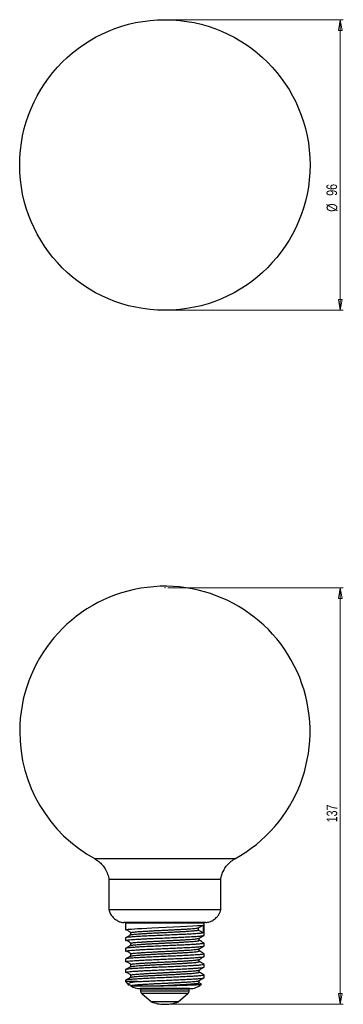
# Model space of a CAD drawing. Header units: millimetres. Extents: x 615 to 722, y 332 to 657.
import ezdxf

# ---------------------------------------------------------------- set-up
doc = ezdxf.new("R2010")
doc.units = ezdxf.units.MM
doc.header["$PDSIZE"] = -1
doc.styles.add('SLDTEXTSTYLE0', font='TXT', dxfattribs={"width": 0.75})
doc.dimstyles.new('SLDDIMSTYLE0', dxfattribs={"dimtxt": 3.5, "dimasz": 3.556, "dimexe": 0, "dimexo": 0.0625, "dimgap": 0.875, "dimtad": 1, "dimdec": 0, "dimrnd": 1e-09, "dimzin": 12, "dimdsep": 46, "dimtxsty": 'SLDTEXTSTYLE0', "dimblk1": 'CLOSED', "dimblk2": 'CLOSED', "dimsah": 1, "dimcen": 0.09, "dimadec": 0, "dimazin": 3, "dimtfac": 1, "dimtdec": 0, "dimtofl": 0, "dimtmove": 0, "dimatfit": 3, "dimldrblk": 'CLOSED', "dimfxl": 0, "dimfrac": 2, "dimtolj": 1, "dimtzin": 12, "dimarcsym": 0})

# ---------------------------------------------------------------- blocks, each defined once
blk = doc.blocks.new('_Closed')
at = {"color": 0, "linetype": 'ByBlock', "lineweight": -2}
for p, q in [((-1, 0.166667), (0, 0)), ((-1, 0.166667), (-1, -0.166667)), ((0, 0), (-1, -0.166667)), ((0, 0), (-1, 0))]:
    blk.add_line(p, q, dxfattribs=at)
blk = doc.blocks.new('_D')
at = {"color": 7, "linetype": 'Continuous', "lineweight": 0}
for p, q in [((664.3, 469.47), (722.25, 469.47)), ((721.25, 469.47), (721.25, 331.97)), ((664.3, 331.97), (722.25, 331.97))]:
    blk.add_line(p, q, dxfattribs=at)
at = {"color": 7, "linetype": 'Continuous', "lineweight": 18, "xscale": 3.556, "yscale": 3.556}
for p, rotation in [((721.25, 469.47), 90.00000000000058), ((721.25, 331.97), 270.0000000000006)]:
    blk.add_blockref('_Closed', p, dxfattribs=dict(at, rotation=rotation))
at = {"color": 7, "linetype": 'Continuous', "lineweight": 18, "insert": (716.74, 392.05), "char_height": 3.5, "attachment_point": 1, "rotation": 90, "style": 'SLDTEXTSTYLE0'}
blk.add_mtext('137', dxfattribs=at)
blk = doc.blocks.new('_D_1')
at = {"color": 7, "linetype": 'Continuous', "lineweight": 0}
for p, q in [((664.3, 657.01), (722.25, 657.01)), ((721.25, 657.01), (721.25, 561.09)), ((664.3, 561.09), (722.25, 561.09))]:
    blk.add_line(p, q, dxfattribs=at)
at = {"color": 7, "linetype": 'Continuous', "lineweight": 18, "xscale": 3.556, "yscale": 3.556}
for p, rotation in [((721.25, 657.01, 110.76), 90.0000000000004), ((721.25, 561.09, 110.76), 270.0000000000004)]:
    blk.add_blockref('_Closed', p, dxfattribs=dict(at, rotation=rotation))
at = {"color": 7, "linetype": 'Continuous', "lineweight": 18, "char_height": 3.5, "attachment_point": 1, "rotation": 90, "style": 'SLDTEXTSTYLE0'}
for s, insert in [('96', (716.69, 598.87)), ('%%c', (716.74, 593.6))]:
    blk.add_mtext(s, dxfattribs=dict(at, insert=insert))

msp = doc.modelspace()

# ---------------------------------------------------------------- linework, layer by layer
at = {"color": 8, "linetype": 'Continuous', "lineweight": 25}
for p, q in [((686.37, 379.97), (640.22, 379.97)), ((671.3, 336.28), (655.3, 336.28)), ((670.94, 335.51), (655.65, 335.51))]:
    msp.add_line(p, q, dxfattribs=at)
at = {"color": 7, "linetype": 'Continuous', "lineweight": 25}
for p, q in [((644.83, 373.19), (644.83, 363.19)), ((681.77, 373.19), (644.83, 373.19)), ((681.77, 363.19), (681.77, 373.19)), ((681.77, 363.19), (644.83, 363.19)), ((676.8, 358.97), (649.8, 358.97)), ((650.3, 358.8), (650.3, 356.51)), ((676.3, 358.8), (650.3, 358.8)), ((674.39, 357.2), (675.97, 358.13)), ((675.97, 358.13), (675.97, 355.51)), ((676.3, 354.76), (676.3, 358.8)), ((674.39, 356.45), (674.39, 357.2)), ((675.97, 355.51), (674.39, 356.45)), ((650.3, 353.88), (650.3, 353.01)), ((676.3, 351.26), (676.3, 352.13)), ((650.3, 350.38), (650.3, 349.51)), ((676.3, 347.76), (676.3, 348.63)), ((650.3, 346.88), (650.3, 346.01)), ((676.3, 344.26), (676.3, 345.13)), ((650.3, 343.38), (650.3, 342.51)), ((676.3, 340.76), (676.3, 341.63)), ((650.3, 339.88), (650.3, 339.46)), ((654.32, 339.46), (650.3, 339.46)), ((674.67, 339.07), (674.67, 339.8)), ((675.43, 338.66), (674.67, 339.09)), ((671.41, 337.13), (655.18, 337.13)), ((655.3, 336.97), (655.3, 336.28)), ((671.3, 336.97), (655.3, 336.97)), ((655.65, 335.51), (658.88, 332.81)), ((667.72, 332.81), (670.94, 335.51)), ((671.3, 336.28), (671.3, 336.97)), ((667.72, 332.81), (658.88, 332.81)), ((663.01, 331.97), (663.58, 331.97))]:
    msp.add_line(p, q, dxfattribs=at)
at = {"color": 7, "linetype": 'Continuous', "lineweight": 25, "flags": 128}
msp.add_lwpolyline([(650.3, 356.51), (650.52, 356.61), (651.2, 356.72), (652.29, 356.82), (653.22, 356.89), (654.32, 356.96), (655.74, 357.04), (657.3, 357.12), (659, 357.2), (661.36, 357.3), (663.78, 357.4), (666.19, 357.51), (668.5, 357.61), (670.61, 357.72), (672.49, 357.82), (674.04, 357.93), (675.21, 358.03), (675.97, 358.13), (675.97, 358.13), (675.97, 358.13)], dxfattribs=at)
at = {"color": 7, "linetype": 'Continuous', "lineweight": 25}
msp.add_circle((663.3, 609.05), 47.96, dxfattribs=at)
for centre, radius, start, end in [((663.3, 422.01), 47.96, 298.7599, 180), ((663.3, 422.01), 47.96, 180, 241.2401), ((655.18, 343.41), 6.28, 218.9804, 234.7896), ((671.41, 343.41), 6.28, 270, 310.0291), ((655.18, 343.41), 6.28, 238.7386, 270), ((656.3, 336.28), 1, 180, 230.0813), ((670.3, 336.28), 1, 309.9187, 0), ((663.01, 342.47), 10.51, 246.8212, 270), ((663.58, 342.47), 10.51, 270, 293.1788)]:
    msp.add_arc(centre, radius, start, end, dxfattribs=at)
for points, knots in [([(640.22, 379.97), (640.66, 379.69), (641.55, 379.13), (642.67, 377.99), (643.66, 376.62), (644.46, 375.01), (644.71, 373.79), (644.83, 373.19)], [0, 0, 0, 0, 0.183198, 0.371146, 0.561265, 0.783655, 1, 1, 1, 1]), ([(681.77, 373.19), (681.86, 373.7), (682.06, 374.73), (682.7, 376.19), (683.62, 377.62), (684.81, 378.96), (685.86, 379.63), (686.37, 379.97)], [0, 0, 0, 0, 0.183198, 0.371146, 0.561265, 0.783655, 1, 1, 1, 1]), ([(644.83, 363.19), (644.94, 362.79), (645.16, 361.96), (645.95, 360.88), (646.86, 360.03), (647.85, 359.43), (648.8, 359.05), (649.47, 358.99), (649.8, 358.97)], [0, 0, 0, 0, 0.178766, 0.367915, 0.562351, 0.713822, 0.860252, 1, 1, 1, 1]), ([(676.8, 358.97), (677.21, 359.01), (678.07, 359.1), (679.26, 359.7), (680.25, 360.47), (680.99, 361.34), (681.52, 362.23), (681.69, 362.88), (681.77, 363.19)], [0, 0, 0, 0, 0.178766, 0.367915, 0.562351, 0.713822, 0.860252, 1, 1, 1, 1]), ([(650.3, 353.01), (650.34, 353.04), (650.43, 353.11), (651.13, 353.22), (652.1, 353.31), (653.2, 353.39), (654.35, 353.46), (655.71, 353.54), (657.29, 353.62), (659.16, 353.7), (661.35, 353.8), (663.78, 353.9), (666.21, 354.01), (668.52, 354.11), (670.66, 354.22), (672.54, 354.32), (674.1, 354.43), (675.29, 354.53), (676.02, 354.63), (676.34, 354.71), (676.27, 354.75), (676.26, 354.76)], [0, 0, 0, 0, 0.059375, 0.119184, 0.178424, 0.217731, 0.257321, 0.302684, 0.347601, 0.392823, 0.452631, 0.511871, 0.571428, 0.631195, 0.69036, 0.750042, 0.809725, 0.868889, 0.928656, 0.988213, 1, 1, 1, 1]), ([(651.96, 354.87), (651.69, 354.71), (651.15, 354.4), (650.6, 354.08), (650.33, 353.93)], [0, 0, 0, 0, 0.499924, 1, 1, 1, 1]), ([(675.97, 355.51), (675.75, 355.47), (675.3, 355.4), (674.09, 355.3), (672.54, 355.2), (670.66, 355.09), (668.52, 354.99), (666.2, 354.88), (663.78, 354.78), (661.34, 354.68), (658.97, 354.57), (656.76, 354.47), (654.76, 354.36), (653.07, 354.26), (651.73, 354.16), (650.81, 354.05), (650.33, 353.96), (650.34, 353.9), (650.35, 353.88)], [0, 0, 0, 0, 0.064372, 0.128095, 0.192377, 0.256658, 0.320382, 0.384754, 0.448899, 0.512705, 0.577122, 0.641088, 0.705055, 0.769472, 0.833276, 0.897423, 0.961795, 1, 1, 1, 1]), ([(650.57, 356.62), (650.83, 356.47), (651.36, 356.15), (651.89, 355.84), (652.15, 355.68)], [0, 0, 0, 0, 0.5002014, 1, 1, 1, 1]), ([(651.93, 355.6), (651.93, 355.48), (651.93, 355.23), (651.93, 354.98), (651.93, 354.85)], [0, 0, 0, 0, 0.502587, 1, 1, 1, 1]), ([(651.98, 354.87), (651.98, 354.87), (652, 354.9), (652.26, 354.96), (652.75, 355.04), (653.46, 355.12), (654.37, 355.2), (655.45, 355.28), (656.69, 355.35), (658.05, 355.43), (659.52, 355.51), (661.07, 355.59), (662.65, 355.67), (664.25, 355.74), (665.83, 355.82), (667.37, 355.9), (668.81, 355.98), (670.16, 356.05), (671.36, 356.13), (672.42, 356.21), (673.28, 356.29), (673.97, 356.37), (674.25, 356.42), (674.39, 356.45)], [0, 0, 0, 0, 0.009161, 0.058874, 0.108621, 0.157914, 0.207291, 0.257061, 0.306734, 0.35592, 0.405449, 0.455242, 0.504805, 0.553979, 0.603627, 0.653406, 0.702826, 0.752082, 0.801813, 0.851545, 0.900803, 0.950221, 1, 1, 1, 1]), ([(652.18, 355.68), (652.21, 355.69), (652.33, 355.73), (652.76, 355.79), (653.46, 355.87), (654.37, 355.95), (655.45, 356.03), (656.69, 356.1), (658.05, 356.18), (659.52, 356.26), (661.07, 356.34), (662.65, 356.42), (664.25, 356.49), (665.83, 356.57), (667.37, 356.65), (668.81, 356.73), (670.16, 356.8), (671.36, 356.88), (672.42, 356.96), (673.28, 357.04), (673.97, 357.12), (674.25, 357.17), (674.39, 357.2)], [0, 0, 0, 0, 0.018493, 0.070374, 0.121783, 0.173278, 0.225184, 0.276988, 0.328285, 0.379939, 0.431868, 0.483558, 0.534842, 0.586619, 0.638535, 0.690075, 0.741445, 0.79331, 0.845175, 0.896547, 0.948085, 1, 1, 1, 1]), ([(674.64, 353.78), (674.91, 353.94), (675.46, 354.25), (676, 354.57), (676.27, 354.73)], [0, 0, 0, 0, 0.499654, 1, 1, 1, 1]), ([(650.3, 349.51), (650.34, 349.54), (650.43, 349.61), (651.13, 349.72), (652.1, 349.81), (653.2, 349.89), (654.35, 349.96), (655.71, 350.04), (657.29, 350.12), (659.16, 350.2), (661.35, 350.3), (663.78, 350.4), (666.21, 350.51), (668.52, 350.61), (670.66, 350.72), (672.54, 350.82), (674.1, 350.93), (675.29, 351.03), (676.02, 351.13), (676.34, 351.21), (676.27, 351.25), (676.26, 351.26)], [0, 0, 0, 0, 0.059375, 0.119184, 0.178424, 0.217731, 0.257321, 0.302684, 0.347601, 0.392823, 0.452631, 0.511871, 0.571428, 0.631195, 0.69036, 0.750042, 0.809725, 0.868889, 0.928656, 0.988213, 1, 1, 1, 1]), ([(651.96, 351.37), (651.69, 351.21), (651.15, 350.9), (650.6, 350.58), (650.33, 350.42)], [0, 0, 0, 0, 0.4999039, 1, 1, 1, 1]), ([(676.24, 352.13), (676.25, 352.11), (676.26, 352.07), (675.93, 352), (675.28, 351.9), (674.1, 351.8), (672.54, 351.7), (670.66, 351.59), (668.52, 351.49), (666.2, 351.38), (663.78, 351.28), (661.34, 351.18), (658.97, 351.07), (656.76, 350.97), (654.76, 350.86), (653.07, 350.76), (651.73, 350.66), (650.81, 350.55), (650.33, 350.46), (650.34, 350.4), (650.35, 350.38)], [0, 0, 0, 0, 0.035592, 0.071467, 0.131238, 0.190408, 0.250096, 0.309782, 0.368952, 0.428724, 0.488285, 0.54753, 0.607344, 0.666738, 0.726134, 0.785947, 0.845191, 0.904754, 0.964525, 1, 1, 1, 1]), ([(650.57, 353.12), (650.83, 352.97), (651.36, 352.65), (651.89, 352.34), (652.15, 352.18)], [0, 0, 0, 0, 0.500164, 1, 1, 1, 1]), ([(651.93, 352.1), (651.93, 351.98), (651.93, 351.73), (651.93, 351.48), (651.93, 351.35)], [0, 0, 0, 0, 0.502509, 1, 1, 1, 1]), ([(651.96, 351.37), (652.03, 351.39), (652.16, 351.45), (652.63, 351.53), (653.3, 351.6), (654.17, 351.68), (655.22, 351.76), (656.43, 351.84), (657.77, 351.92), (659.22, 351.99), (660.75, 352.07), (662.34, 352.15), (663.93, 352.23), (665.52, 352.31), (667.06, 352.38), (668.53, 352.46), (669.9, 352.54), (671.13, 352.62), (672.22, 352.7), (673.12, 352.77), (673.84, 352.85), (674.34, 352.93), (674.63, 353.01), (674.65, 353.05), (674.65, 353.07)], [0, 0, 0, 0, 0.045589, 0.091699, 0.137476, 0.183103, 0.229168, 0.275234, 0.320861, 0.366637, 0.412747, 0.458736, 0.504286, 0.550195, 0.596318, 0.642198, 0.687759, 0.733769, 0.779872, 0.825611, 0.87127, 0.917349, 0.963399, 1, 1, 1, 1]), ([(652.17, 352.18), (652.18, 352.19), (652.27, 352.22), (652.65, 352.28), (653.3, 352.35), (654.17, 352.43), (655.22, 352.51), (656.43, 352.59), (657.77, 352.67), (659.22, 352.74), (660.75, 352.82), (662.34, 352.9), (663.93, 352.98), (665.52, 353.06), (667.06, 353.13), (668.53, 353.21), (669.9, 353.29), (671.13, 353.37), (672.22, 353.45), (673.12, 353.52), (673.84, 353.6), (674.34, 353.68), (674.6, 353.74), (674.62, 353.77), (674.62, 353.78)], [0, 0, 0, 0, 0.007655, 0.056821, 0.105631, 0.154281, 0.203399, 0.252518, 0.301168, 0.349977, 0.399143, 0.44818, 0.496748, 0.545699, 0.594879, 0.643798, 0.692378, 0.741438, 0.790595, 0.839365, 0.88805, 0.937183, 0.986284, 1, 1, 1, 1]), ([(674.64, 350.28), (674.91, 350.44), (675.46, 350.75), (676, 351.07), (676.27, 351.23)], [0, 0, 0, 0, 0.49972, 1, 1, 1, 1]), ([(674.67, 353.07), (674.67, 353.2), (674.67, 353.44), (674.67, 353.68), (674.67, 353.8)], [0, 0, 0, 0, 0.51513, 1, 1, 1, 1]), ([(676.26, 352.17), (675.99, 352.33), (675.46, 352.64), (674.93, 352.95), (674.67, 353.09)], [0, 0, 0, 0, 0.5131418, 1, 1, 1, 1]), ([(651.96, 347.87), (651.69, 347.71), (651.14, 347.4), (650.6, 347.08), (650.33, 346.92)], [0, 0, 0, 0, 0.499925, 1, 1, 1, 1]), ([(676.24, 348.63), (676.25, 348.61), (676.26, 348.57), (675.93, 348.5), (675.28, 348.4), (674.1, 348.3), (672.54, 348.2), (670.66, 348.09), (668.52, 347.99), (666.2, 347.88), (663.78, 347.78), (661.34, 347.68), (658.97, 347.57), (656.76, 347.47), (654.76, 347.36), (653.07, 347.26), (651.73, 347.16), (650.81, 347.05), (650.33, 346.96), (650.34, 346.9), (650.35, 346.88)], [0, 0, 0, 0, 0.035592, 0.071467, 0.131238, 0.190408, 0.250096, 0.309782, 0.368952, 0.428724, 0.488285, 0.54753, 0.607344, 0.666738, 0.726134, 0.785947, 0.845191, 0.904754, 0.964525, 1, 1, 1, 1]), ([(650.57, 349.62), (650.83, 349.47), (651.36, 349.15), (651.89, 348.84), (652.15, 348.68)], [0, 0, 0, 0, 0.500126, 1, 1, 1, 1]), ([(651.93, 348.6), (651.93, 348.48), (651.93, 348.23), (651.93, 347.98), (651.93, 347.85)], [0, 0, 0, 0, 0.502429, 1, 1, 1, 1]), ([(651.98, 347.87), (652.02, 347.89), (652.11, 347.94), (652.53, 348.01), (653.15, 348.09), (653.99, 348.16), (655, 348.24), (656.18, 348.32), (657.5, 348.4), (658.92, 348.48), (660.44, 348.56), (662.02, 348.64), (663.61, 348.71), (665.2, 348.79), (666.76, 348.87), (668.25, 348.95), (669.63, 349.02), (670.9, 349.1), (672.02, 349.18), (672.96, 349.26), (673.71, 349.34), (674.27, 349.42), (674.58, 349.49), (674.71, 349.55), (674.67, 349.57), (674.67, 349.57)], [0, 0, 0, 0, 0.036762, 0.082868, 0.128731, 0.174276, 0.22027, 0.266356, 0.312078, 0.357721, 0.403785, 0.449818, 0.495401, 0.541197, 0.587297, 0.633245, 0.678774, 0.724695, 0.770799, 0.81663, 0.862191, 0.908205, 0.954281, 0.999963, 1, 1, 1, 1]), ([(652.15, 348.68), (652.28, 348.71), (652.52, 348.76), (653.16, 348.84), (653.98, 348.91), (655, 348.99), (656.18, 349.07), (657.5, 349.15), (658.92, 349.23), (660.44, 349.31), (662.02, 349.39), (663.61, 349.46), (665.2, 349.54), (666.76, 349.62), (668.25, 349.7), (669.63, 349.77), (670.9, 349.85), (672.02, 349.93), (672.96, 350.01), (673.71, 350.09), (674.26, 350.17), (674.56, 350.23), (674.6, 350.27), (674.61, 350.28)], [0, 0, 0, 0, 0.047099, 0.096013, 0.144588, 0.193642, 0.242794, 0.291558, 0.340238, 0.389366, 0.438462, 0.487078, 0.53592, 0.585088, 0.634093, 0.68265, 0.731626, 0.780798, 0.829678, 0.87827, 0.927346, 0.976487, 1, 1, 1, 1]), ([(674.67, 349.57), (674.67, 349.7), (674.67, 349.94), (674.67, 350.18), (674.67, 350.3)], [0, 0, 0, 0, 0.515211, 1, 1, 1, 1]), ([(676.26, 348.67), (675.99, 348.83), (675.46, 349.14), (674.93, 349.45), (674.67, 349.59)], [0, 0, 0, 0, 0.512602, 1, 1, 1, 1]), ([(650.3, 346.01), (650.34, 346.04), (650.43, 346.11), (651.13, 346.22), (652.1, 346.31), (653.2, 346.39), (654.35, 346.46), (655.71, 346.54), (657.29, 346.62), (659.16, 346.7), (661.35, 346.8), (663.78, 346.9), (666.21, 347.01), (668.52, 347.11), (670.66, 347.22), (672.54, 347.32), (674.1, 347.43), (675.29, 347.53), (676.02, 347.63), (676.34, 347.71), (676.27, 347.75), (676.26, 347.76)], [0, 0, 0, 0, 0.059375, 0.119184, 0.178424, 0.217731, 0.257321, 0.302684, 0.347601, 0.392823, 0.452631, 0.511871, 0.571428, 0.631195, 0.69036, 0.750042, 0.809725, 0.868889, 0.928656, 0.988213, 1, 1, 1, 1]), ([(676.24, 345.13), (676.25, 345.11), (676.26, 345.07), (675.93, 345), (675.28, 344.9), (674.1, 344.8), (672.54, 344.7), (670.66, 344.59), (668.52, 344.49), (666.2, 344.38), (663.78, 344.28), (661.34, 344.18), (658.97, 344.07), (656.76, 343.97), (654.76, 343.86), (653.07, 343.76), (651.73, 343.66), (650.81, 343.55), (650.33, 343.46), (650.34, 343.4), (650.35, 343.38)], [0, 0, 0, 0, 0.0355923, 0.0714671, 0.1312382, 0.1904077, 0.2500956, 0.3097824, 0.3689523, 0.4287242, 0.488285, 0.5475304, 0.6073442, 0.6667379, 0.7261337, 0.7859473, 0.8451914, 0.9047538, 0.964525, 1, 1, 1, 1]), ([(650.57, 346.12), (650.83, 345.97), (651.36, 345.65), (651.89, 345.34), (652.15, 345.18)], [0, 0, 0, 0, 0.500089, 1, 1, 1, 1]), ([(651.93, 345.1), (651.93, 344.98), (651.93, 344.73), (651.93, 344.48), (651.93, 344.35)], [0, 0, 0, 0, 0.502349, 1, 1, 1, 1]), ([(651.99, 344.37), (652.01, 344.38), (652.07, 344.43), (652.43, 344.49), (653.01, 344.57), (653.8, 344.65), (654.78, 344.73), (655.93, 344.81), (657.22, 344.88), (658.63, 344.96), (660.13, 345.04), (661.7, 345.12), (663.29, 345.2), (664.89, 345.27), (666.45, 345.35), (667.96, 345.43), (669.37, 345.51), (670.66, 345.59), (671.81, 345.67), (672.79, 345.74), (673.58, 345.82), (674.17, 345.9), (674.54, 345.98), (674.69, 346.04), (674.66, 346.07), (674.65, 346.07)], [0, 0, 0, 0, 0.027477, 0.073581, 0.119534, 0.165067, 0.210992, 0.257101, 0.302936, 0.348501, 0.39452, 0.440601, 0.486287, 0.531973, 0.578053, 0.624072, 0.669638, 0.715473, 0.761581, 0.807508, 0.85304, 0.898992, 0.945097, 0.990898, 1, 1, 1, 1]), ([(652.17, 345.18), (652.26, 345.2), (652.45, 345.25), (653.02, 345.32), (653.8, 345.4), (654.78, 345.48), (655.93, 345.56), (657.22, 345.63), (658.63, 345.71), (660.13, 345.79), (661.7, 345.87), (663.29, 345.95), (664.89, 346.02), (666.45, 346.1), (667.96, 346.18), (669.37, 346.26), (670.66, 346.34), (671.81, 346.42), (672.78, 346.49), (673.58, 346.57), (674.16, 346.65), (674.53, 346.72), (674.59, 346.76), (674.62, 346.78)], [0, 0, 0, 0, 0.037266, 0.08627, 0.134826, 0.183802, 0.232973, 0.281852, 0.330444, 0.379519, 0.42866, 0.47738, 0.5261, 0.57524, 0.624316, 0.672908, 0.721786, 0.770957, 0.819934, 0.86849, 0.917494, 0.96666, 1, 1, 1, 1]), ([(674.64, 346.78), (674.91, 346.94), (675.46, 347.25), (676, 347.57), (676.27, 347.73)], [0, 0, 0, 0, 0.4997867, 1, 1, 1, 1]), ([(674.67, 346.07), (674.67, 346.2), (674.67, 346.44), (674.67, 346.68), (674.67, 346.8)], [0, 0, 0, 0, 0.515293, 1, 1, 1, 1]), ([(676.26, 345.17), (675.99, 345.33), (675.46, 345.64), (674.93, 345.95), (674.67, 346.09)], [0, 0, 0, 0, 0.5126594, 1, 1, 1, 1]), ([(650.3, 342.51), (650.34, 342.54), (650.43, 342.61), (651.13, 342.72), (652.1, 342.81), (653.2, 342.89), (654.35, 342.96), (655.71, 343.04), (657.29, 343.12), (659.16, 343.2), (661.35, 343.3), (663.78, 343.4), (666.21, 343.51), (668.52, 343.61), (670.66, 343.72), (672.54, 343.82), (674.1, 343.93), (675.29, 344.03), (676.02, 344.13), (676.34, 344.21), (676.27, 344.25), (676.26, 344.26)], [0, 0, 0, 0, 0.059375, 0.119184, 0.178424, 0.217731, 0.257321, 0.302684, 0.347601, 0.392823, 0.452631, 0.511871, 0.571428, 0.631195, 0.69036, 0.750042, 0.809725, 0.868889, 0.928656, 0.988213, 1, 1, 1, 1]), ([(651.96, 344.37), (651.69, 344.21), (651.15, 343.9), (650.6, 343.58), (650.33, 343.42)], [0, 0, 0, 0, 0.499924, 1, 1, 1, 1]), ([(676.24, 341.63), (676.25, 341.61), (676.26, 341.57), (675.93, 341.5), (675.28, 341.4), (674.1, 341.3), (672.54, 341.2), (670.66, 341.09), (668.52, 340.99), (666.2, 340.88), (663.78, 340.78), (661.34, 340.68), (658.97, 340.57), (656.76, 340.47), (654.76, 340.36), (653.07, 340.26), (651.73, 340.16), (650.82, 340.05), (650.37, 339.97), (650.37, 339.93), (650.37, 339.92)], [0, 0, 0, 0, 0.036447, 0.073184, 0.134392, 0.194983, 0.256105, 0.317226, 0.377818, 0.439026, 0.500018, 0.560687, 0.621938, 0.682759, 0.743582, 0.804832, 0.8655, 0.926494, 0.987701, 1, 1, 1, 1]), ([(650.57, 342.62), (650.83, 342.47), (651.36, 342.15), (651.89, 341.84), (652.15, 341.68)], [0, 0, 0, 0, 0.500051, 1, 1, 1, 1]), ([(651.93, 341.6), (651.93, 341.48), (651.93, 341.23), (651.93, 340.98), (651.93, 340.85)], [0, 0, 0, 0, 0.502268, 1, 1, 1, 1]), ([(651.99, 340.87), (652, 340.88), (652.04, 340.91), (652.34, 340.98), (652.88, 341.06), (653.63, 341.13), (654.57, 341.21), (655.69, 341.29), (656.95, 341.37), (658.34, 341.45), (659.83, 341.52), (661.38, 341.6), (662.98, 341.68), (664.57, 341.76), (666.15, 341.84), (667.66, 341.92), (669.09, 341.99), (670.41, 342.07), (671.59, 342.15), (672.6, 342.23), (673.43, 342.31), (674.07, 342.38), (674.48, 342.46), (674.67, 342.53), (674.65, 342.56), (674.65, 342.57)], [0, 0, 0, 0, 0.018226, 0.064309, 0.110331, 0.1559, 0.201737, 0.247849, 0.293778, 0.339313, 0.385268, 0.431375, 0.477179, 0.522769, 0.568809, 0.61488, 0.660531, 0.70626, 0.752353, 0.798355, 0.843907, 0.889777, 0.93589, 0.981791, 1, 1, 1, 1]), ([(652.18, 341.68), (652.23, 341.7), (652.39, 341.74), (652.88, 341.81), (653.63, 341.88), (654.57, 341.96), (655.69, 342.04), (656.95, 342.12), (658.34, 342.2), (659.83, 342.27), (661.38, 342.35), (662.98, 342.43), (664.57, 342.51), (666.15, 342.59), (667.66, 342.67), (669.09, 342.74), (670.41, 342.82), (671.59, 342.9), (672.6, 342.98), (673.44, 343.06), (674.06, 343.13), (674.49, 343.21), (674.58, 343.26), (674.63, 343.28)], [0, 0, 0, 0, 0.027422, 0.076497, 0.125087, 0.173965, 0.223134, 0.272109, 0.320665, 0.369667, 0.418833, 0.467674, 0.516288, 0.565382, 0.614508, 0.663186, 0.711948, 0.761098, 0.810151, 0.858724, 0.907636, 0.956808, 1, 1, 1, 1]), ([(674.64, 343.28), (674.91, 343.44), (675.46, 343.75), (676, 344.07), (676.27, 344.23)], [0, 0, 0, 0, 0.499853, 1, 1, 1, 1]), ([(674.67, 342.57), (674.67, 342.7), (674.67, 342.94), (674.67, 343.18), (674.67, 343.3)], [0, 0, 0, 0, 0.515374, 1, 1, 1, 1]), ([(676.26, 341.67), (675.99, 341.83), (675.46, 342.14), (674.93, 342.45), (674.67, 342.59)], [0, 0, 0, 0, 0.512706, 1, 1, 1, 1]), ([(651.96, 340.87), (651.69, 340.71), (651.15, 340.4), (650.6, 340.08), (650.33, 339.92)], [0, 0, 0, 0, 0.4999237, 1, 1, 1, 1]), ([(654.32, 339.46), (653.9, 339.41), (653.07, 339.3), (652.14, 339.13), (651.49, 338.93), (651.21, 338.72), (651.28, 338.51), (651.41, 338.38), (651.53, 338.3), (651.56, 338.28)], [0, 0, 0, 0, 0.187687, 0.380297, 0.568107, 0.762365, 0.910621, 0.976131, 1, 1, 1, 1]), ([(651.28, 338.7), (651.31, 338.69), (651.6, 338.51), (651.89, 338.34), (652.15, 338.18)], [0, 0, 0, 0, 0.09219, 1, 1, 1, 1]), ([(652.18, 338.18), (652.21, 338.19), (652.33, 338.23), (652.76, 338.29), (653.46, 338.37), (654.37, 338.45), (655.45, 338.53), (656.69, 338.6), (658.06, 338.68), (659.52, 338.76), (661.07, 338.84), (662.66, 338.92), (664.25, 338.99), (665.83, 339.07), (667.37, 339.15), (668.82, 339.23), (670.16, 339.3), (671.37, 339.38), (672.42, 339.46), (673.28, 339.54), (673.96, 339.62), (674.41, 339.7), (674.63, 339.75), (674.63, 339.78), (674.63, 339.78)], [0, 0, 0, 0, 0.017573, 0.066705, 0.115389, 0.164157, 0.213313, 0.262372, 0.31095, 0.359868, 0.409046, 0.457997, 0.506564, 0.555598, 0.604763, 0.653572, 0.702221, 0.751338, 0.800455, 0.849104, 0.897912, 0.947077, 0.996112, 1, 1, 1, 1]), ([(654.32, 339.46), (654.78, 339.49), (655.7, 339.54), (657.29, 339.62), (659.16, 339.7), (661.35, 339.8), (663.78, 339.9), (666.21, 340.01), (668.52, 340.11), (670.66, 340.22), (672.54, 340.32), (674.1, 340.43), (675.29, 340.53), (676.02, 340.63), (676.34, 340.71), (676.27, 340.75), (676.26, 340.76)], [0, 0, 0, 0, 0.061081, 0.121561, 0.18245, 0.262981, 0.342746, 0.422938, 0.503413, 0.583077, 0.663438, 0.743799, 0.823463, 0.903937, 0.984129, 1, 1, 1, 1]), ([(660.16, 338.04), (660.57, 338.06), (661.39, 338.1), (662.77, 338.17), (664.25, 338.24), (665.83, 338.32), (667.37, 338.4), (668.82, 338.48), (670.16, 338.55), (671.37, 338.63), (672.42, 338.71), (673.28, 338.79), (673.96, 338.87), (674.42, 338.95), (674.66, 339.02), (674.65, 339.06), (674.65, 339.07)], [0, 0, 0, 0, 0.060592, 0.120863, 0.196123, 0.272109, 0.348296, 0.423931, 0.499318, 0.575431, 0.651544, 0.726932, 0.802567, 0.878754, 0.954739, 1, 1, 1, 1]), ([(660.16, 338.04), (660.77, 338.06), (661.99, 338.09), (663.9, 338.14), (665.82, 338.19), (667.68, 338.24), (669.45, 338.29), (671.07, 338.34), (672.51, 338.39), (673.69, 338.44), (674.61, 338.49), (675.2, 338.55), (675.47, 338.59), (675.45, 338.61), (675.44, 338.61)], [0, 0, 0, 0, 0.0863452, 0.1751892, 0.2615219, 0.3502484, 0.438444, 0.5291448, 0.6183549, 0.7101064, 0.8000703, 0.8925445, 0.9841746, 1, 1, 1, 1]), ([(674.64, 339.78), (674.91, 339.94), (675.46, 340.25), (676, 340.57), (676.27, 340.73)], [0, 0, 0, 0, 0.4999192, 1, 1, 1, 1]), ([(651.94, 338.04), (651.94, 338.04), (651.93, 338.04), (652.21, 338.04), (652.81, 338.04), (653.71, 338.04), (654.87, 338.04), (656.26, 338.04), (657.66, 338.04), (658.98, 338.04), (659.76, 338.04), (660.16, 338.04)], [0, 0, 0, 0, 0.0591112, 0.1878253, 0.3165394, 0.4452535, 0.5739675, 0.7026816, 0.8313957, 0.9151977, 1, 1, 1, 1])]:
    msp.add_open_spline(points, degree=3, knots=knots, dxfattribs=at)
at = {"color": 7, "linetype": 'Continuous', "lineweight": 0}
for p in [(663.3, 469.47), (663.3, 469.47), (663.3, 331.97)]:
    msp.add_point(p, dxfattribs=at)

# ---------------------------------------------------------------- dimensions: what is measured, and where the dimension line sits
at = {"color": 7, "linetype": 'Continuous', "lineweight": 18}
dim = msp.add_linear_dim(base=(721.25, 561.09), p1=(663.3, 657.01), p2=(663.3, 561.09), angle=90, text='%%c<>', dimstyle='SLDDIMSTYLE0', dxfattribs=at)
dim.commit()
dim.dimension.update_dxf_attribs({"geometry": '_D_1', "text_midpoint": (721.25, 598.82), "dimtype": 160})
dim = msp.add_linear_dim(base=(721.2534, 331.9693), p1=(663.2955, 469.4655), p2=(663.2955, 331.9693), angle=90, dimstyle='SLDDIMSTYLE0', dxfattribs=at)
dim.commit()
dim.dimension.update_dxf_attribs({"geometry": '_D', "text_midpoint": (721.2534, 395.9278), "dimtype": 160})

doc.saveas('drawing.dxf')
